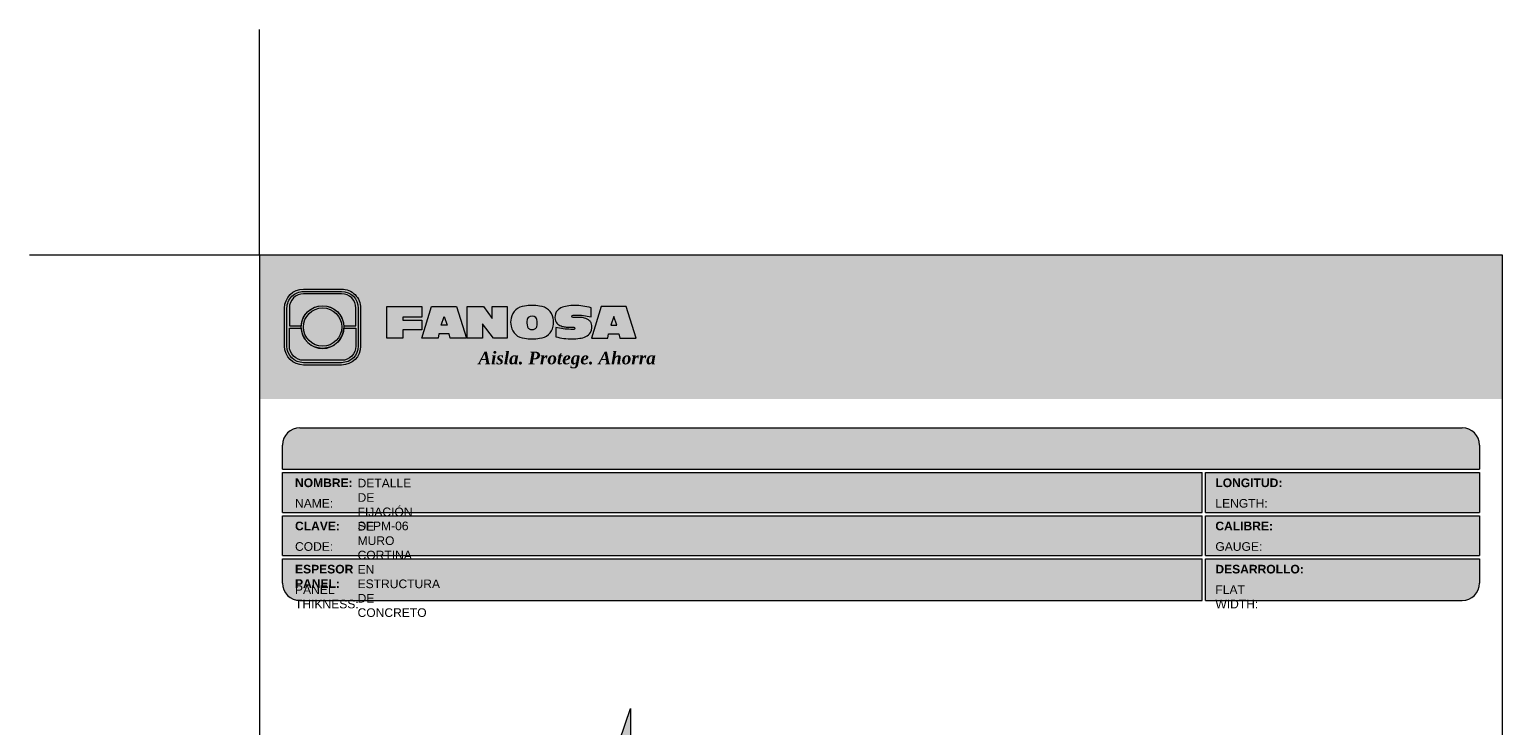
# Model space of a CAD drawing. Header units: millimetres. Extents: x 561 to 590.9, y 81.2 to 116.7.
import ezdxf

# ---------------------------------------------------------------- set-up
doc = ezdxf.new("R2010")
doc.units = ezdxf.units.MM
doc.header["$LTSCALE"] = 0.025
doc.layers.get('0').update_dxf_attribs({"lineweight": 5})
doc.layers.add('hatch', color=252, linetype='Continuous', lineweight=0)
doc.layers.add('TEXTO CUADRO DATOS', color=251, linetype='Continuous', lineweight=0)
doc.styles.get("Standard").update_dxf_attribs({"font": 'romand.shx'})

# ---------------------------------------------------------------- blocks, each defined once
blk = doc.blocks.new('LOGO 1')
for color, points in [(7, [(362.633524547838, 273.3012676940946), (362.633524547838, 270.8012676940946), (384.2235245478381, 270.8012676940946), (384.2235245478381, 273.3012676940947)]), (30, [(364.0980555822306, 272.0718926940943), (364.3048789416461, 272.0718926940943), (364.3048789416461, 272.3812676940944, 0.4142135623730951), (364.0573789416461, 272.6287676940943), (363.3973789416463, 272.6287676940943, 0.4142135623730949), (363.1498789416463, 272.3812676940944), (363.1498789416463, 272.0718926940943), (363.3567023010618, 272.0718926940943, -0.9459053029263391)]), (252, [(364.0602079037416, 272.0512676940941, 1), (363.3945499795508, 272.0512676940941, 1)]), (7, [(364.8420585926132, 272.4104305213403), (365.4501879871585, 272.4104305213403), (365.4501879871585, 272.2247109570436), (365.119665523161, 272.2247109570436), (365.119665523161, 272.1719110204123), (365.4501879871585, 272.1719110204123), (365.4501879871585, 272.00471122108), (365.119665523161, 272.00471122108), (365.119665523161, 271.8609844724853), (364.8420585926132, 271.8609844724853)]), (170, [(364.3048789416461, 271.7212676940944), (364.3048789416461, 272.0306426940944), (364.0980555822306, 272.0306426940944, -0.9459053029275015), (363.3567023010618, 272.0306426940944), (363.1498789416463, 272.0306426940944), (363.1498789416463, 271.7212676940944, 0.4142135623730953), (363.3973789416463, 271.4737676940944), (364.057378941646, 271.4737676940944, 0.4142135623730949)])]:
    blk.add_hatch(color=color).paths.add_polyline_path(points)
h = blk.add_hatch(color=7)
edge = h.paths.add_edge_path()
edge.add_arc((364.057378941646, 271.7212676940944), 0.3299999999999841, -89.99999999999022, 9.890754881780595e-12, ccw=False)
edge.add_line((364.0573789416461, 271.3912676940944), (363.3973789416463, 271.3912676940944))
edge.add_arc((363.3973789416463, 271.7212676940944), 0.3299999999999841, 179.9999999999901, 269.9999999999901, ccw=False)
edge.add_line((363.0673789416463, 271.7212676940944), (363.0673789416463, 272.3812676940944))
edge.add_arc((363.3973789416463, 272.3812676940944), 0.3299999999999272, 90, 180, ccw=False)
edge.add_line((363.3973789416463, 272.7112676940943), (364.0573789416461, 272.7112676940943))
edge.add_arc((364.0573789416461, 272.3812676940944), 0.3299999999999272, 0, 90, ccw=False)
edge.add_line((364.387378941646, 272.3812676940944), (364.387378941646, 271.7212676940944))
edge = h.paths.add_edge_path(flags=16)
edge.add_arc((364.0573789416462, 271.7212676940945), 0.2887500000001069, 269.9999999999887, 359.9999999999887, ccw=False)
edge.add_line((364.0573789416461, 271.4325176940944), (363.3973789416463, 271.4325176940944))
edge.add_arc((363.3973789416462, 271.7212676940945), 0.2887500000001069, 180.0000000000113, 270.0000000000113, ccw=False)
edge.add_line((363.1086289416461, 271.7212676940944), (363.1086289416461, 272.3812676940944))
edge.add_arc((363.3973789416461, 272.3812676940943), 0.28875000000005, 89.99999999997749, 179.9999999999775, ccw=False)
edge.add_line((363.3973789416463, 272.6700176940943), (364.0573789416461, 272.6700176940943))
edge.add_arc((364.0573789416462, 272.3812676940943), 0.28875000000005, 2.262368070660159e-11, 90.00000000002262, ccw=False)
edge.add_line((364.3461289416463, 272.3812676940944), (364.3461289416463, 271.7212676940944))
h = blk.add_hatch(color=7)
h.paths.add_polyline_path([(363.3561289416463, 272.0512676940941, 1), (364.0986289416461, 272.0512676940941, 1)])
h.paths.add_polyline_path([(364.0602079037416, 272.0512676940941, -1), (363.3945499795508, 272.0512676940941, -1)], flags=16)
h = blk.add_hatch(color=7)
h.paths.add_polyline_path([(365.620750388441, 272.4104305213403), (365.4485062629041, 271.8609844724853), (365.7332546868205, 271.8609844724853), (365.7479187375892, 271.934277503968), (365.9266795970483, 271.934277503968), (365.9413436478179, 271.8609844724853), (366.2260920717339, 271.8609844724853), (366.0538479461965, 272.4104305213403)])
h.paths.add_polyline_path([(365.837299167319, 272.2366800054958), (365.8906148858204, 272.0814774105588), (365.7839834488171, 272.0814774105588)], flags=16)
h = blk.add_hatch(color=7)
h.paths.add_polyline_path([(366.9358659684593, 272.4104305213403), (366.6709453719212, 272.4104305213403), (366.6709453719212, 272.1991139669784), (366.5221127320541, 272.4104305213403), (366.2395855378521, 272.4104305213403), (366.2395855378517, 271.8609844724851), (366.5045061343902, 271.8609844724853), (366.5045061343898, 272.1071001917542), (366.6947223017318, 271.8609844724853), (366.9358659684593, 271.8609844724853)])
h.paths.add_polyline_path([(367.4970415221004, 272.4140725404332, 0.09403921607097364), (367.2339520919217, 272.4140725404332, 0.3497782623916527), (367.0006865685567, 272.2074327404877, 0.09737279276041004), (367.0006865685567, 272.0639822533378, 0.3497782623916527), (367.2339520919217, 271.8573424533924, 0.09403921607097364), (367.4970415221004, 271.8573424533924, 0.3497782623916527), (367.7303070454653, 272.0639822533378, 0.09737279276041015), (367.7303070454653, 272.2074327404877, 0.3497782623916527)])
h.paths.add_polyline_path([(367.2999959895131, 272.2148320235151, -0.3799377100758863), (367.4309976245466, 272.2148320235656, -0.158874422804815), (367.4503779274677, 272.1817168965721, -0.1263576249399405), (367.44577155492, 272.0572845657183, -0.2142742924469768), (367.4126854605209, 272.0188340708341, -0.2226123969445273), (367.318308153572, 272.0188340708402, -0.2142742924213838), (367.2852220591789, 272.0572845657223, -0.1263576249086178), (367.2806156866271, 272.1817168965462, -0.1588744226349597)], flags=16)
h.paths.add_polyline_path([(368.0775589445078, 272.2601931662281), (368.1276424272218, 272.2601931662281, -0.05869489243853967), (368.3904870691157, 272.2278050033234), (368.3904870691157, 272.3881713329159, 0.06395994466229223), (368.1046346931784, 272.4264429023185, 0.04691611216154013), (367.9730899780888, 272.4140725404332, 0.2229690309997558), (367.7857619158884, 272.3139728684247, 0.1654172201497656), (367.7667124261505, 272.182419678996, 0.1952229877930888), (367.8161538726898, 272.1004656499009, 0.07724634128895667), (367.887655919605, 272.0635888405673, 0.08066867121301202), (367.9607834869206, 272.0517133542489), (368.0895714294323, 272.0517133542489, -1), (368.0895714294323, 272.0112218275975), (368.0394879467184, 272.0112218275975, -0.05869489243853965), (367.7766433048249, 272.0436099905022), (367.7766433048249, 271.8832436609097, 0.0639599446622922), (368.0624956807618, 271.8449720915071, 0.04691611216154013), (368.1940403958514, 271.8573424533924, 0.2229690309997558), (368.3813684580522, 271.9574421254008, 0.2091142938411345), (368.391184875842, 272.1225548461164, 0.1301021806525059), (368.3636451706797, 272.1610969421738, 0.09267767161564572), (368.2794744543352, 272.2078261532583, 0.08066867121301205), (368.2063468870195, 272.2197016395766), (368.0775589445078, 272.2197016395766, -1)])
h.paths.add_polyline_path([(369.0017330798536, 272.4104305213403), (368.5686355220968, 272.4104305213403), (368.3963913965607, 271.8609844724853), (368.6811398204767, 271.8609844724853), (368.6958038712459, 271.934277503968), (368.8745647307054, 271.934277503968), (368.8892287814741, 271.8609844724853), (369.1739772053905, 271.8609844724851)])
h.paths.add_polyline_path([(368.7851843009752, 272.2366800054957), (368.8385000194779, 272.0814774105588), (368.7318685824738, 272.0814774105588)], flags=16)
at = {"color": 7}
for points in [[(364.387378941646, 271.7212676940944, -0.414213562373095), (364.0573789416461, 271.3912676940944), (363.3973789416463, 271.3912676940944, -0.414213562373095), (363.0673789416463, 271.7212676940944), (363.0673789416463, 272.3812676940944, -0.414213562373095), (363.3973789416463, 272.7112676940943), (364.0573789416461, 272.7112676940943, -0.4142135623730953), (364.387378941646, 272.3812676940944)], [(364.3461289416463, 271.7212676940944, -0.4142135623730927), (364.0573789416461, 271.4325176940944), (363.3973789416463, 271.4325176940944, -0.4142135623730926), (363.1086289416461, 271.7212676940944), (363.1086289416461, 272.3812676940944, -0.414213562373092), (363.3973789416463, 272.6700176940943), (364.0573789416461, 272.6700176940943, -0.4142135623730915), (364.3461289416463, 272.3812676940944)], [(367.7303070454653, 272.2074327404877, 0.3497782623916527), (367.4970415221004, 272.4140725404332, 0.09403921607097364), (367.2339520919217, 272.4140725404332, 0.3497782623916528), (367.0006865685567, 272.2074327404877, 0.09737279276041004), (367.0006865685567, 272.0639822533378, 0.3497782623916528), (367.2339520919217, 271.8573424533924, 0.09403921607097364), (367.4970415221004, 271.8573424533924, 0.3497782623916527), (367.7303070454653, 272.0639822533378, 0.09737279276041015)], [(368.3637508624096, 272.1610094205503, 0.09280978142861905), (368.2794744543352, 272.2078261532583, 0.08066867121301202), (368.2063468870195, 272.2197016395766), (368.0775589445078, 272.2197016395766, -0.9999999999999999), (368.0775589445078, 272.2601931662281), (368.1276424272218, 272.2601931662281, -0.05869489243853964), (368.3904870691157, 272.2278050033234), (368.3904870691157, 272.3881713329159, 0.06395994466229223), (368.1046346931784, 272.4264429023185, 0.04691611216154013), (367.9730899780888, 272.4140725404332, 0.2229690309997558), (367.7857619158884, 272.3139728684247, 0.1654172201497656), (367.7667124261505, 272.182419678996, 0.1952229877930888), (367.8161538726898, 272.1004656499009, 0.07724634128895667), (367.887655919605, 272.0635888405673, 0.08066867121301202), (367.9607834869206, 272.0517133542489), (368.0895714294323, 272.0517133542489, -0.9999999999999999), (368.0895714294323, 272.0112218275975), (368.0394879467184, 272.0112218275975, -0.05869489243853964), (367.7766433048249, 272.0436099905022), (367.7766433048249, 271.8832436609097, 0.06395994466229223), (368.0624956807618, 271.8449720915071, 0.04691611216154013), (368.1940403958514, 271.8573424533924, 0.2229690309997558), (368.3813684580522, 271.9574421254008, 0.2091142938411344), (368.391184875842, 272.1225548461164, 0.1341802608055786)], [(367.2852220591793, 272.0572845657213, 0.2142742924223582), (367.318308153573, 272.0188340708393, 0.2226123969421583), (367.4126854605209, 272.0188340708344, 0.2142742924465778), (367.44577155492, 272.0572845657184, 0.1263576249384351), (367.4503779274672, 272.1817168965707, 0.1588744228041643), (367.4309976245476, 272.2148320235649, 0.379937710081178), (367.2999959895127, 272.2148320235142, 0.1588744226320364), (367.2806156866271, 272.1817168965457, 0.1263576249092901)]]:
    blk.add_lwpolyline(points, format="xyb", close=True, dxfattribs=at)
at = {"color": 30}
blk.add_lwpolyline([(364.3048789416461, 272.0718926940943), (364.3048789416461, 272.3812676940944, 0.414213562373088), (364.0573789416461, 272.6287676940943), (363.3973789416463, 272.6287676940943, 0.4142135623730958), (363.1498789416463, 272.3812676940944), (363.1498789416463, 272.0718926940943), (363.3567023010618, 272.0718926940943, -0.9459053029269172), (364.0980555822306, 272.0718926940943)], format="xyb", close=True, dxfattribs=at)
at = {"color": 7}
for points in [[(364.8420585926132, 272.4104305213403), (365.4501879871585, 272.4104305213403), (365.4501879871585, 272.2247109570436), (365.119665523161, 272.2247109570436), (365.119665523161, 272.1719110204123), (365.4501879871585, 272.1719110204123), (365.4501879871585, 272.00471122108), (365.119665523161, 272.00471122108), (365.119665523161, 271.8609844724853), (364.8420585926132, 271.8609844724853)], [(365.7332546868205, 271.8609844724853), (365.4485062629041, 271.8609844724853), (365.620750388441, 272.4104305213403), (366.0538479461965, 272.4104305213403), (366.2260920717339, 271.8609844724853), (365.9413436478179, 271.8609844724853), (365.9266795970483, 271.934277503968), (365.7479187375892, 271.934277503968)], [(366.5045061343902, 272.1071001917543), (366.5045061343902, 271.8609844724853), (366.2395855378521, 271.8609844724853), (366.2395855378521, 272.4104305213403), (366.5221127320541, 272.4104305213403), (366.6709453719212, 272.1991139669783), (366.6709453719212, 272.4104305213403), (366.9358659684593, 272.4104305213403), (366.9358659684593, 271.8609844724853), (366.6947223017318, 271.8609844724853)], [(368.8745647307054, 271.934277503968), (368.8892287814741, 271.8609844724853), (369.1739772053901, 271.8609844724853), (369.0017330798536, 272.4104305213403), (368.5686355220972, 272.4104305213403), (368.3963913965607, 271.8609844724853), (368.6811398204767, 271.8609844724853), (368.6958038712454, 271.934277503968)], [(365.7839834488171, 272.0814774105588), (365.837299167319, 272.2366800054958), (365.8906148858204, 272.0814774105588)], [(368.8385000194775, 272.0814774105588), (368.7851843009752, 272.2366800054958), (368.7318685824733, 272.0814774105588)]]:
    blk.add_lwpolyline(points, close=True, dxfattribs=at)
at = {"color": 170}
blk.add_lwpolyline([(363.3567023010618, 272.0306426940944, 0.9459053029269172), (364.0980555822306, 272.0306426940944), (364.3048789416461, 272.0306426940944), (364.3048789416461, 271.7212676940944, -0.4142135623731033), (364.0573789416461, 271.4737676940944), (363.3973789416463, 271.4737676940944, -0.414213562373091), (363.1498789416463, 271.7212676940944), (363.1498789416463, 272.0306426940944)], format="xyb", close=True, dxfattribs=at)
at = {"color": 7}
for radius in [0.3712499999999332, 0.332828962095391]:
    blk.add_circle((363.7273789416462, 272.0512676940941), radius, dxfattribs=at)
at = {"color": 254, "insert": (366.4315877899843, 271.623287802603), "char_height": 0.22, "width": 5.448476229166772, "attachment_point": 1}
blk.add_mtext('{\\fBookman Old Style|b1|i1|c0|p18;\\C255;Aisla. Protege. Ahorra}', dxfattribs=at)

msp = doc.modelspace()

# ---------------------------------------------------------------- hatches: boundary and pattern name
msp.add_hatch(color=253).paths.add_polyline_path([(586.1789428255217, 109.4667079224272, 0.4142135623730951), (585.8789428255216, 109.7667079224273), (565.688942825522, 109.7667079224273, 0.4142135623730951), (565.3889428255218, 109.4667079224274), (565.3889428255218, 109.0467079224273), (586.1789428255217, 109.0467079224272)])
h = msp.add_hatch(color=253)
h.paths.add_polyline_path([(581.3573211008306, 108.9865290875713), (565.3878296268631, 108.9865290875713), (565.3878296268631, 108.2965290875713), (581.3573211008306, 108.2965290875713)])
h.paths.add_polyline_path([(581.3573211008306, 108.2365290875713), (565.3878296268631, 108.2365290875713), (565.3878296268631, 107.5465290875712), (581.3573211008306, 107.5465290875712)])
h.paths.add_polyline_path([(581.3573211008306, 107.4865290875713), (565.3878296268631, 107.4865290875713), (565.3878296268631, 107.0665290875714, 0.4142135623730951), (565.6878296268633, 106.7665290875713), (581.3573211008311, 106.7665290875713)])
h.paths.add_polyline_path([(586.1778296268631, 107.4865290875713), (581.417321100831, 107.4865290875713), (581.417321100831, 106.7665290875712), (585.8778296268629, 106.7665290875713, 0.4142135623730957), (586.1778296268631, 107.0665290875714)])
h.paths.add_polyline_path([(586.1778296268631, 108.2365290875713), (581.417321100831, 108.2365290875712), (581.4173211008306, 107.5465290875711), (586.1778296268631, 107.5465290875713)])
h.paths.add_polyline_path([(586.1778296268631, 108.9865290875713), (581.417321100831, 108.9865290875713), (581.417321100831, 108.2965290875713), (586.1778296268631, 108.2965290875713)])
at = {"layer": 'hatch', "linetype": 'ByBlock', "lineweight": 0}
h = msp.add_hatch(dxfattribs=at)
h.set_pattern_fill('HONEY', color=256, scale=0.034)
h.set_pattern_definition([(0, (39.34349228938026, -159.4264615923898), (0.161925, 0.09348744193), [0.10795, -0.2159]), (120, (39.34349228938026, -159.4264615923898), (-0.1619249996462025, 0.09348744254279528), [0.1079499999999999, -0.2158999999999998]), (59.99999999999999, (39.34349228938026, -159.4264615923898), (3.537975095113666e-10, 0.1869748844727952), [-0.2159, 0.10795])])
edge = h.paths.add_edge_path()
edge.add_arc((572.3326917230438, 94.90901636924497), 0.153081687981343, 86.51750556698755, 89.0608419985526)
edge.add_line((572.3352008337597, 95.06207749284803), (572.0162264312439, 95.06207754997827))
edge.add_line((572.0162264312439, 95.06207754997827), (571.7361578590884, 95.09708622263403))
edge.add_line((571.7361578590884, 95.09708622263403), (572.0162242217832, 95.13209461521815))
edge.add_line((572.0162242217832, 95.13209461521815), (572.3352010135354, 95.13209461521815))
edge.add_arc((572.3352010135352, 95.28154233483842), 0.1494477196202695, 270.0000000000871, 272.6038545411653)
edge.add_line((572.3419904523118, 95.13224891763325), (572.3419904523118, 100.3114163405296))
edge.add_arc((572.3326916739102, 100.1586173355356), 0.1530816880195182, 86.51748714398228, 89.06084199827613)
edge.add_line((572.3352007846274, 100.3116784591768), (572.016226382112, 100.311678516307))
edge.add_line((572.016226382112, 100.311678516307), (571.7361578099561, 100.3466871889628))
edge.add_line((571.7361578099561, 100.3466871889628), (572.0162241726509, 100.3816955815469))
edge.add_line((572.0162241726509, 100.3816955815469), (572.3352009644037, 100.3816955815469))
edge.add_arc((572.3352009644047, 100.5311433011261), 0.1494477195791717, 269.9999999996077, 272.6038733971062)
edge.add_line((572.3419904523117, 100.3818498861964), (572.3419904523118, 104.334624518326))
edge.add_line((572.3419904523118, 104.334624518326), (571.4304899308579, 104.3346245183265))
edge.add_line((571.4304899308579, 104.3346245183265), (571.4304899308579, 104.8891641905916))
edge.add_line((571.4304899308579, 104.8891641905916), (571.051502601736, 103.7674598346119))
edge.add_line((571.051502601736, 103.7674598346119), (571.051502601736, 104.3346245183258))
edge.add_line((571.051502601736, 104.3346245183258), (570.7332233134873, 104.3346245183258))
edge.add_line((570.7332233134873, 104.3346245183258), (570.7332233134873, 91.81723602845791))
edge.add_line((570.7332233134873, 91.81723602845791), (571.051502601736, 91.81723602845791))
edge.add_line((571.051502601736, 91.81723602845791), (571.051502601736, 91.25007134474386))
edge.add_line((571.051502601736, 91.25007134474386), (571.4266039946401, 92.36027433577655))
edge.add_line((571.4266039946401, 92.36027433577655), (571.4304899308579, 91.81723602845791))
edge.add_line((571.4304899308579, 91.81723602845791), (572.3419904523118, 91.81723602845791))
edge.add_line((572.3419904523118, 91.81723602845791), (572.3419904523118, 95.06181537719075))

# ---------------------------------------------------------------- linework, layer by layer
at = {"color": 254}
for q in [(564.9889428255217, 116.6880880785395), (560.9907063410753, 112.7667079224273)]:
    msp.add_line((564.9889428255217, 112.7667079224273), q, dxfattribs=at)
at = {"color": 253}
for p, q in [((565.688942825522, 109.7667079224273), (585.8789428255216, 109.7667079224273)), ((565.3876018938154, 109.0467079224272), (565.3876018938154, 109.4667079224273)), ((586.1789428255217, 109.4667079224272), (586.1789428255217, 109.0467079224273)), ((565.3889428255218, 109.0467079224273), (586.1789428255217, 109.0467079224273)), ((565.3876018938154, 108.2967079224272), (565.3876018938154, 108.9867079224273)), ((565.3889428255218, 108.9867079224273), (581.3584342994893, 108.9867079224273)), ((581.3584342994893, 108.2967079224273), (581.3584342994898, 108.9867079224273)), ((581.4184342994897, 108.9867079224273), (586.1789428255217, 108.9867079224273)), ((581.4184342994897, 108.2967079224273), (581.4184342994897, 108.9867079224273)), ((586.1789428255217, 108.9867079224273), (586.1789428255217, 108.2967079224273)), ((565.3889428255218, 108.2967079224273), (581.3584342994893, 108.2967079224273)), ((581.4184342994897, 108.2967079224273), (586.1789428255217, 108.2967079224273)), ((565.3876018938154, 107.5467079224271), (565.3876018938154, 108.2367079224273)), ((565.3889428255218, 108.2367079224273), (581.3584342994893, 108.2367079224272)), ((581.3584342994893, 107.5467079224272), (581.3584342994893, 108.2367079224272)), ((581.4184342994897, 108.2367079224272), (586.1789428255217, 108.2367079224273)), ((581.4184342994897, 107.5467079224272), (581.4184342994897, 108.2367079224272)), ((586.1789428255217, 108.2367079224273), (586.1789428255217, 107.5467079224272)), ((565.3876018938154, 107.0667079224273), (565.3876018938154, 107.4867079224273)), ((565.3889428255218, 107.5467079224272), (581.3584342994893, 107.5467079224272)), ((565.3889428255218, 107.4867079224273), (581.3584342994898, 107.4867079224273)), ((581.3584342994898, 106.7667079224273), (581.3584342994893, 107.4867079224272)), ((581.4184342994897, 107.5467079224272), (586.1789428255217, 107.5467079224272)), ((581.4184342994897, 107.4867079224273), (586.1789428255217, 107.4867079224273)), ((581.4184342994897, 106.7667079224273), (581.4184342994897, 107.4867079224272)), ((586.1789428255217, 107.4867079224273), (586.1789428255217, 107.0667079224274)), ((565.688942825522, 106.7667079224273), (581.3584342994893, 106.7667079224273)), ((581.4184342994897, 106.7667079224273), (585.8789428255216, 106.7667079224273))]:
    msp.add_line(p, q, dxfattribs=at)
at = {"color": 254}
msp.add_lwpolyline([(564.9889428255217, 84.82670792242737), (586.5789428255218, 84.82670792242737), (586.5789428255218, 112.7667079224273), (564.9889428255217, 112.7667079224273)], close=True, dxfattribs=at)
at = {"color": 253}
for centre, start, end in [((565.6876018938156, 109.4667079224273), 90, 180), ((585.8789428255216, 109.4667079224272), 0, 90), ((565.6876018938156, 107.0667079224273), 180, 270), ((585.8789428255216, 107.0667079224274), 270, 0)]:
    msp.add_arc(centre, 0.3, start, end, dxfattribs=at)
at = {"layer": 'hatch', "linetype": 'ByBlock', "lineweight": 0}
msp.add_lwpolyline([(569.4395906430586, 104.3346245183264), (571.051502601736, 104.3346245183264), (571.051502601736, 103.7674598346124), (571.4304899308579, 104.8891641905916), (571.4304899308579, 104.3346245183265), (573.0424018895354, 104.3346245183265)], dxfattribs=at)

# ---------------------------------------------------------------- block references
msp.add_blockref('LOGO 1', (202.3554182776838, -160.5345597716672))

# ---------------------------------------------------------------- texts
at = {"layer": 'TEXTO CUADRO DATOS', "char_height": 0.15, "width": 0.003231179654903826, "attachment_point": 1}
for s, insert in [('{\\fArial|b1|i0|c0|p34;NOMBRE:}', (565.6036038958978, 108.8852422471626)), ('{\\fArial|b0|i0|c0|p34;DETALLE DE FIJACIÓN DE MURO CORTINA EN ESTRUCTURA DE CONCRETO}', (566.6905548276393, 108.8801262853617)), ('{\\fArial|b1|i0|c0|p34;LONGITUD:}', (581.5907248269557, 108.8852422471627)), ('{\\fArial|b0|i0|c0|p34;NAME:}', (565.6036038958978, 108.5285691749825)), ('{\\fArial|b0|i0|c0|p34;LENGTH:}', (581.5907248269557, 108.5285691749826)), ('{\\fArial|b1|i0|c0|p34;CLAVE:}', (565.6036038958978, 108.1352422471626)), ('{\\fArial|b0|i0|c0|p34;SFPM-06}', (566.6905548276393, 108.1362156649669)), ('{\\fArial|b1|i0|c0|p34;CALIBRE:}', (581.5907248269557, 108.1352422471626)), ('{\\fArial|b0|i0|c0|p34;CODE:}', (565.6036038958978, 107.7785691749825)), ('{\\fArial|b0|i0|c0|p34;GAUGE:}', (581.5907248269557, 107.7785691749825)), ('{\\fArial|b1|i0|c0|p34;ESPESOR PANEL:}', (565.6036038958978, 107.3852422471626)), ('{\\fArial|b1|i0|c0|p34;DESARROLLO:}', (581.5907248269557, 107.3852422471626)), ('{\\fArial|b0|i0|c0|p34;PANEL THIKNESS:}', (565.6036038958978, 107.0285691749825)), ('{\\fArial|b0|i0|c0|p34;FLAT WIDTH:}', (581.5907248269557, 107.0285691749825))]:
    msp.add_mtext(s, dxfattribs=dict(at, insert=insert))

doc.saveas('drawing.dxf')
